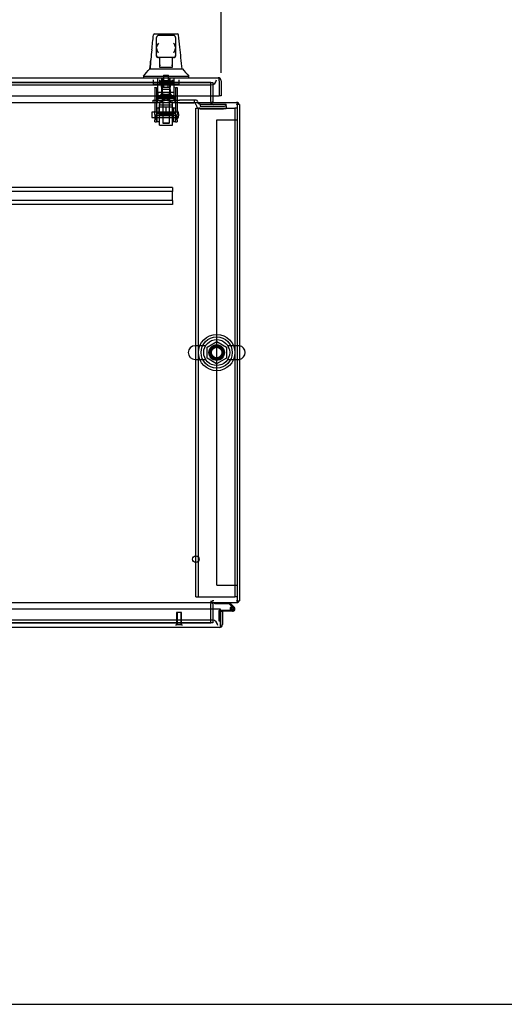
# Model space of a CAD drawing. Header units: inches. Extents: x 1 to 359, y -2 to 239.
# Tile 3 of 22: x 128 to 151, y 1 to 48. Entities that reach past the tile are written whole.
import ezdxf
from ezdxf.enums import TextEntityAlignment as Align
from ezdxf.lldxf.tags import DXFTag

# ---------------------------------------------------------------- set-up
doc = ezdxf.new("R2010")
doc.units = ezdxf.units.IN
doc.header["$MEASUREMENT"] = 0
for name, color, linetype in [('COM50677-1', 7, 'Continuous'), ('COM53964-2', 7, 'Continuous'), ('COM55523', 7, 'Continuous'), ('COM55914', 7, 'Continuous'), ('COM70220', 7, 'Continuous'), ('COM70755-3', 7, 'Continuous'), ('COM70838', 7, 'Continuous'), ('COM70839-3', 7, 'Continuous'), ('COM71200-1', 7, 'Continuous'), ('COM71201-3', 7, 'Continuous'), ('COM71202-4', 7, 'Continuous'), ('Default', 7, 'Continuous'), ('HAN86294', 7, 'Continuous'), ('HAN86294_NUT', 7, 'Continuous'), ('HAN86294_SCREW', 7, 'Continuous'), ('HAN86294_WASHER', 7, 'Continuous'), ('HAN_NUT', 7, 'Continuous'), ('NTS18024', 7, 'Continuous'), ('NTS18147', 7, 'Continuous'), ('ROL87452', 7, 'Continuous'), ('RVT17786', 7, 'Continuous'), ('RVT19000', 7, 'Continuous'), ('SCS86415', 7, 'Continuous'), ('SPC87322', 7, 'Continuous'), ('STD26122', 7, 'Continuous'), ('STD26258', 7, 'Continuous'), ('WAF25376', 7, 'Continuous'), ('WAF25377', 7, 'Continuous'), ('WAM254785', 7, 'Continuous'), ('WAM30038', 7, 'Continuous')]:
    doc.layers.add(name, color=color, linetype=linetype)
doc.styles.add('SEACAD_Times_New_Roman', font='times.ttf')
tags = doc.linetypes.add('HIDDEN2', pattern=[0.1875, 0.125, -0.0625]).pattern_tags.tags
tags[6:7] = [DXFTag(74, 4), DXFTag(75, 0), DXFTag(340, '0'), DXFTag(46, 0.0), DXFTag(50, 0.0), DXFTag(44, 0.0), DXFTag(45, 0.0)]
tags[4:5] = [DXFTag(74, 4), DXFTag(75, 0), DXFTag(340, '0'), DXFTag(46, 0.0), DXFTag(50, 0.0), DXFTag(44, 0.0), DXFTag(45, 0.0)]
doc.dimstyles.new('HAMMOND_(STH_-_300x200)', dxfattribs={"dimtxt": 1.5, "dimasz": 1.875, "dimexe": 0.75, "dimexo": 0.75, "dimgap": 0.375, "dimtad": 0, "dimtih": 1, "dimtoh": 1, "dimzin": 0, "dimdsep": 46, "dimtxsty": 'SEACAD_Times_New_Roman', "dimblk1": '_SE_FILLED', "dimblk2": '_SE_FILLED', "dimsah": 1, "dimcen": 0.75, "dimadec": 0, "dimazin": 0, "dimtfac": 0.8, "dimtofl": 0, "dimtmove": 0, "dimatfit": 3, "dimfxl": 1, "dimtolj": 1, "dimtzin": 0, "dimarcsym": 0})

# ---------------------------------------------------------------- blocks, each defined once
blk = doc.blocks.new('SE2')
at = {"layer": 'COM50677-1', "color": 7, "linetype": 'HIDDEN2'}
for p, q in [((136.239, 43.768), (136.364, 43.768)), ((136.239, 20.268), (136.239, 43.768)), ((136.364, 20.268), (136.364, 43.768)), ((136.424, 43.768), (136.364, 43.768)), ((136.424, 43.768), (138.054, 43.768)), ((138.054, 43.768), (138.114, 43.768)), ((138.114, 43.768), (138.114, 20.268)), ((138.239, 43.768), (138.114, 43.768)), ((136.239, 20.268), (136.364, 20.268)), ((136.364, 20.268), (136.424, 20.268)), ((136.424, 20.268), (138.054, 20.268)), ((138.054, 20.268), (138.114, 20.268)), ((138.239, 20.268), (138.114, 20.268))]:
    blk.add_line(p, q, dxfattribs=at)
blk.add_circle((137.239, 32.018), 0.375, dxfattribs=at)
at = {"layer": 'COM53964-2', "color": 7, "linetype": 'HIDDEN2'}
for p, q in [((137.239, 20.831), (137.239, 43.206)), ((137.239, 43.206), (137.377, 43.206)), ((137.377, 43.206), (138.101, 43.206)), ((138.101, 43.206), (138.239, 43.206)), ((137.239, 20.831), (137.377, 20.831)), ((137.377, 20.831), (138.101, 20.831)), ((138.101, 20.831), (138.239, 20.831))]:
    blk.add_line(p, q, dxfattribs=at)
at = {"layer": 'COM55523', "color": 7, "linetype": 'Continuous'}
for p, q in [((137.144, 19.926), (137.144, 19.988)), ((137.838, 19.926), (137.144, 19.926)), ((137.963, 19.802), (137.838, 19.926)), ((137.864, 19.988), (138.076, 19.776)), ((137.427, 19.635), (137.997, 19.635)), ((137.997, 19.573), (137.427, 19.573)), ((137.427, 19.573), (137.427, 19.571)), ((137.942, 19.685), (137.88, 19.679)), ((137.427, 19.095), (137.427, 19.095))]:
    blk.add_line(p, q, dxfattribs=at)
at = {"layer": 'COM55523', "color": 7, "linetype": 'HIDDEN2'}
for p, q in [((137.365, 19.095), (137.365, 19.61)), ((137.39, 19.635), (137.427, 19.635)), ((137.88, 19.69), (137.942, 19.69)), ((137.934, 19.678), (137.934, 19.703)), ((138.033, 19.731), (137.963, 19.802)), ((137.984, 19.753), (138.009, 19.753)), ((138.009, 19.628), (137.984, 19.628)), ((138.059, 19.703), (138.059, 19.678)), ((137.427, 19.095), (137.365, 19.095))]:
    blk.add_line(p, q, dxfattribs=at)
at = {"layer": 'COM55523', "color": 7, "linetype": 'Continuous'}
blk.add_circle((137.997, 19.69), 0.05, dxfattribs=at)
at = {"layer": 'COM55523', "color": 7, "linetype": 'HIDDEN2'}
for centre, radius, start, end in [((137.39, 19.61), 0.025, 90, 180), ((137.997, 19.69), 0.117, 208.0398, 270), ((137.984, 19.703), 0.05, 90, 180), ((137.984, 19.678), 0.05, 180, 270), ((138.009, 19.703), 0.05, 0, 90), ((138.009, 19.678), 0.05, 270, 0)]:
    blk.add_arc(centre, radius, start, end, dxfattribs=at)
at = {"layer": 'COM55523', "color": 7, "linetype": 'Continuous'}
for radius, start, end in [(0.117, 270, 185.2159), (0.117, 185.2159, 208.0398), (0.055, 270, 185.2159), (0.055, 185.2159, 270), (0.117, 47.608, 107.0274)]:
    blk.add_arc((137.997, 19.69), radius, start, end, dxfattribs=at)
at = {"layer": 'COM55914', "color": 7, "linetype": 'HIDDEN2'}
for p, q in [((135.116, 39.953), (105.491, 39.953)), ((135.116, 39.953), (135.116, 39.91)), ((135.116, 39.91), (135.116, 39.808)), ((135.116, 39.808), (135.116, 39.765)), ((135.116, 39.765), (105.491, 39.765)), ((135.116, 39.328), (105.491, 39.328)), ((135.116, 39.328), (135.116, 39.765)), ((135.116, 39.328), (135.116, 39.285)), ((135.116, 39.14), (105.491, 39.14)), ((135.116, 39.285), (135.116, 39.183)), ((135.116, 39.183), (135.116, 39.14))]:
    blk.add_line(p, q, dxfattribs=at)
at = {"layer": 'COM70220', "color": 7, "linetype": 'HIDDEN2'}
for p, q in [((103.821, 44.89), (136.726, 44.89)), ((136.726, 44.89), (136.976, 44.89)), ((136.787, 19.146), (103.882, 19.146)), ((137.037, 19.146), (136.787, 19.146))]:
    blk.add_line(p, q, dxfattribs=at)
for centre, start, end in [((136.976, 45.14), 270, 0), ((137.037, 18.896), 0, 90)]:
    blk.add_arc(centre, 0.25, start, end, dxfattribs=at)
at = {"layer": 'COM70755-3', "color": 7, "linetype": 'HIDDEN2'}
for p, q in [((136.959, 45.015), (103.649, 45.015)), ((136.959, 45.015), (136.959, 45.015)), ((136.959, 44.096), (136.959, 43.953)), ((136.989, 43.953), (136.989, 44.048)), ((136.959, 20.083), (136.959, 19.94)), ((136.989, 20.083), (136.989, 19.988)), ((103.649, 19.021), (136.959, 19.021)), ((136.959, 19.021), (136.959, 19.021))]:
    blk.add_line(p, q, dxfattribs=at)
at = {"layer": 'COM70838', "color": 7, "linetype": 'HIDDEN2'}
for p, q in [((134.179, 44.033), (134.179, 44.158)), ((134.179, 44.158), (134.304, 44.158)), ((134.304, 44.158), (135.359, 44.158)), ((135.359, 44.158), (135.448, 44.158)), ((136.161, 44.158), (135.448, 44.158)), ((136.259, 44.158), (136.161, 44.158)), ((136.161, 44.158), (136.161, 44.03)), ((136.319, 44.1), (136.319, 44.098)), ((134.304, 44.033), (134.179, 44.033)), ((134.786, 44.033), (134.304, 44.033)), ((135.359, 44.033), (134.822, 44.033)), ((135.448, 44.033), (135.359, 44.033)), ((135.448, 44.033), (136.134, 44.033)), ((136.251, 43.916), (136.251, 43.939)), ((136.444, 43.975), (136.444, 43.872)), ((136.444, 43.972), (137.689, 43.972)), ((136.444, 43.872), (137.564, 43.872)), ((136.444, 43.746), (137.564, 43.746)), ((137.689, 43.891), (137.689, 43.972)), ((137.689, 43.891), (137.689, 43.764))]:
    blk.add_line(p, q, dxfattribs=at)
for centre, radius, start, end in [((136.259, 44.098), 0.06, 0, 90), ((136.444, 44.1), 0.125, 180, 270), ((136.134, 43.916), 0.117, 76.4554, 90), ((136.134, 43.916), 0.117, 0, 76.4554), ((136.444, 43.939), 0.193, 180, 270)]:
    blk.add_arc(centre, radius, start, end, dxfattribs=at)
for centre, major_axis, start_param, end_param in [((137.564, 43.891), (-0.125, 0), 1.570796, 3.141593), ((137.564, 43.764), (0.125, 0), 4.712389, 6.283185)]:
    blk.add_ellipse(centre, major_axis=major_axis, ratio=0.145455, start_param=start_param, end_param=end_param, dxfattribs=at)
at = {"layer": 'COM70839-3', "color": 7, "linetype": 'HIDDEN2'}
for p, q in [((134.273, 44.764), (134.343, 44.764)), ((134.273, 44.755), (134.273, 44.764)), ((134.273, 44.755), (134.273, 43.624)), ((134.343, 44.764), (134.343, 44.755)), ((134.343, 44.755), (134.343, 43.624)), ((135.265, 44.764), (135.335, 44.764)), ((135.265, 44.755), (135.265, 44.764)), ((135.265, 44.755), (135.265, 43.624)), ((135.335, 44.764), (135.335, 44.755)), ((135.335, 44.755), (135.335, 43.624)), ((134.343, 44.303), (135.265, 44.303)), ((134.273, 43.461), (134.273, 43.624)), ((134.343, 43.624), (134.343, 43.461)), ((135.265, 43.461), (135.265, 43.624)), ((135.335, 43.624), (135.335, 43.461)), ((134.273, 43.461), (134.273, 43.201)), ((134.273, 43.124), (134.273, 43.201)), ((134.273, 43.124), (134.343, 43.124)), ((135.265, 43.509), (134.343, 43.509)), ((134.343, 43.201), (134.343, 43.461)), ((134.343, 43.444), (135.265, 43.444)), ((134.343, 43.201), (134.343, 43.124)), ((135.265, 43.461), (135.265, 43.201)), ((135.265, 43.124), (135.265, 43.201)), ((135.265, 43.124), (135.335, 43.124)), ((135.335, 43.201), (135.335, 43.461)), ((135.335, 43.201), (135.335, 43.124))]:
    blk.add_line(p, q, dxfattribs=at)
at = {"layer": 'COM71200-1', "color": 7, "linetype": 'HIDDEN2'}
for p, q in [((136.959, 44.096), (136.959, 45.015)), ((136.959, 19.021), (136.959, 19.94))]:
    blk.add_line(p, q, dxfattribs=at)
at = {"layer": 'COM71200-1', "color": 7, "linetype": 'Continuous'}
for p, q in [((138.334, 43.953), (138.239, 43.953)), ((138.334, 43.953), (138.334, 20.083)), ((138.239, 20.083), (138.334, 20.083))]:
    blk.add_line(p, q, dxfattribs=at)
at = {"layer": 'COM71200-1', "color": 7, "linetype": 'HIDDEN2'}
for centre, radius, start, end in [((137.102, 44.096), 0.143, 180, 270), ((138.191, 43.905), 0.143, 70.3871, 90), ((138.191, 43.905), 0.048, 0, 90), ((137.102, 19.94), 0.143, 90, 180), ((138.191, 20.131), 0.048, 270, 0), ((138.191, 20.131), 0.143, 270, 289.6129)]:
    blk.add_arc(centre, radius, start, end, dxfattribs=at)
at = {"layer": 'COM71200-1', "color": 7, "linetype": 'Continuous'}
for centre, radius, start, end in [((137.102, 44.096), 0.048, 180, 270), ((138.191, 43.905), 0.143, 19.6129, 70.3871), ((137.102, 19.94), 0.048, 90, 180), ((138.191, 20.131), 0.143, 289.6129, 340.3871)]:
    blk.add_arc(centre, radius, start, end, dxfattribs=at)
at = {"layer": 'COM71201-3', "color": 7, "linetype": 'HIDDEN2'}
for p, q in [((103.554, 45.015), (137.054, 45.015)), ((137.054, 45.015), (137.054, 44.36)), ((137.054, 19.676), (137.054, 19.021)), ((137.054, 19.021), (103.554, 19.021))]:
    blk.add_line(p, q, dxfattribs=at)
at = {"layer": 'COM71201-3', "color": 7, "linetype": 'Continuous'}
for p, q in [((102.369, 44.048), (138.239, 44.048)), ((137.054, 44.36), (137.054, 44.096)), ((137.054, 44.048), (137.054, 44.096)), ((138.239, 43.905), (138.239, 44.048)), ((138.239, 20.131), (138.239, 43.905)), ((138.239, 19.988), (102.369, 19.988)), ((137.054, 19.94), (137.054, 19.988)), ((137.054, 19.94), (137.054, 19.676)), ((138.239, 19.988), (138.239, 20.131))]:
    blk.add_line(p, q, dxfattribs=at)
at = {"layer": 'COM71202-4', "color": 7, "linetype": 'Continuous'}
for p, q in [((103.229, 45.235), (137.318, 45.235)), ((137.318, 45.235), (137.318, 45.235)), ((137.318, 45.235), (137.318, 45.235)), ((137.318, 45.235), (137.318, 45.235)), ((137.366, 45.092), (137.366, 45.206)), ((137.366, 45.155), (137.405, 45.206)), ((137.366, 45.092), (137.366, 45.155)), ((137.366, 45.092), (137.366, 44.36)), ((137.366, 45.092), (137.366, 45.092)), ((137.366, 45.092), (137.366, 44.36)), ((137.461, 45.092), (137.461, 44.36)), ((103.181, 44.36), (137.366, 44.36)), ((137.461, 44.36), (137.366, 44.36)), ((137.427, 19.676), (103.242, 19.676)), ((137.427, 18.944), (137.427, 19.676)), ((137.522, 19.571), (137.427, 19.571)), ((137.427, 19.571), (137.427, 18.944)), ((137.522, 19.571), (137.522, 18.944)), ((137.427, 18.944), (137.427, 18.944)), ((137.427, 18.944), (137.427, 18.831)), ((137.427, 18.881), (137.427, 18.944)), ((137.379, 18.801), (103.29, 18.801)), ((137.379, 18.801), (137.379, 18.801)), ((137.379, 18.801), (137.379, 18.801)), ((137.427, 18.881), (137.466, 18.831))]:
    blk.add_line(p, q, dxfattribs=at)
for centre, start, end in [((137.318, 45.092), 89.9238, 90), ((137.318, 45.092), 52.4964, 89.8439), ((137.318, 45.092), 0, 52.4964), ((137.379, 18.944), 307.5036, 0), ((137.379, 18.944), 270.1561, 307.5036), ((137.379, 18.944), 270, 270.0762)]:
    blk.add_arc(centre, 0.143, start, end, dxfattribs=at)
for points in [[(137.366, 45.206), (137.358, 45.215), (137.35, 45.222), (137.338, 45.23), (137.334, 45.232), (137.326, 45.234), (137.322, 45.235), (137.318, 45.235)], [(137.427, 18.831), (137.419, 18.821), (137.411, 18.814), (137.399, 18.806), (137.395, 18.804), (137.387, 18.802), (137.383, 18.801), (137.379, 18.801)]]:
    blk.add_open_spline(points, degree=3, knots=[0, 0, 0, 0, 0.5, 0.5, 0.75, 0.75, 1, 1, 1, 1], dxfattribs=at)
at = {"layer": 'HAN86294', "color": 7, "linetype": 'Continuous'}
for p, q in [((134.198, 47.295), (134.198, 47.296)), ((134.258, 47.35), (135.349, 47.35)), ((134.349, 46.707), (134.349, 47.18)), ((135.169, 47.27), (134.439, 47.27)), ((135.259, 47.18), (135.259, 46.707)), ((135.409, 47.296), (135.409, 47.294)), ((134.349, 46.3), (134.349, 46.707)), ((135.259, 46.707), (135.259, 46.3)), ((134.349, 46.27), (134.349, 46.3)), ((134.439, 46.21), (134.409, 46.21)), ((135.169, 46.21), (134.439, 46.21)), ((134.504, 45.779), (134.504, 46.21)), ((135.104, 46.21), (135.104, 45.779)), ((135.199, 46.21), (135.169, 46.21)), ((135.259, 46.3), (135.259, 46.27)), ((134.025, 45.67), (134.225, 45.67)), ((134.225, 45.67), (134.337, 45.67)), ((134.337, 45.67), (134.545, 45.67)), ((134.504, 45.739), (134.504, 45.779)), ((134.719, 45.735), (134.534, 45.735)), ((134.545, 45.67), (134.613, 45.67)), ((134.613, 45.67), (134.704, 45.67)), ((134.704, 45.67), (134.745, 45.67)), ((134.889, 45.735), (134.719, 45.735)), ((134.745, 45.67), (134.863, 45.67)), ((134.863, 45.67), (135.161, 45.67)), ((135.074, 45.735), (134.889, 45.735)), ((135.104, 45.779), (135.104, 45.739)), ((135.161, 45.67), (135.271, 45.67)), ((135.271, 45.67), (135.594, 45.67)), ((133.714, 45.318), (133.714, 45.235)), ((133.714, 45.315), (134.065, 45.315)), ((134.065, 45.315), (134.298, 45.315)), ((134.298, 45.315), (134.745, 45.315)), ((134.745, 45.315), (134.863, 45.315)), ((134.863, 45.315), (134.914, 45.315)), ((134.914, 45.315), (135.062, 45.315)), ((135.062, 45.315), (135.542, 45.315)), ((135.542, 45.315), (135.894, 45.315)), ((135.894, 45.235), (135.894, 45.318))]:
    blk.add_line(p, q, dxfattribs=at)
at = {"layer": 'HAN86294', "color": 7, "linetype": 'HIDDEN2'}
for p, q in [((134.408, 44.533), (134.408, 45.235)), ((134.604, 44.533), (134.604, 45.235)), ((134.641, 45.235), (134.641, 45.11)), ((134.641, 45.11), (134.966, 45.11)), ((134.966, 45.11), (134.966, 45.235)), ((135.003, 44.533), (135.003, 45.235)), ((135.199, 44.533), (135.199, 45.235)), ((134.604, 44.533), (134.408, 44.533)), ((135.003, 44.533), (134.604, 44.533)), ((134.644, 44.408), (134.644, 44.533)), ((134.964, 44.408), (134.964, 44.533)), ((135.199, 44.533), (135.003, 44.533)), ((134.804, 44.408), (134.644, 44.408)), ((134.964, 44.408), (134.804, 44.408)), ((134.644, 44.033), (134.644, 43.073)), ((134.964, 43.073), (134.964, 44.033)), ((134.644, 43.073), (134.964, 43.073)), ((134.644, 43.073), (134.674, 43.043)), ((134.934, 43.043), (134.674, 43.043)), ((134.934, 43.043), (134.964, 43.073))]:
    blk.add_line(p, q, dxfattribs=at)
at = {"layer": 'HAN86294', "color": 7, "linetype": 'Continuous'}
for centre, radius, start, end in [((134.258, 47.29), 0.06, 89.9925, 174.0071), ((134.439, 47.18), 0.09, 90, 180), ((134.608, 46.699), 0.259, 130.7149, 177.9019), ((135.169, 47.18), 0.09, 0, 90), ((135, 46.699), 0.259, 2.0981, 49.2851), ((135.349, 47.29), 0.06, 5.5758, 90.0089), ((149.939, 44.673), 15.93, 173.1476, 176.4108), ((134.39, 46.707), 0.0411, 178.3464, 179.9974), ((135.218, 46.707), 0.0411, 0.0026, 1.6536), ((73.549, 39.626), 62.32, 5.56591, 6.52159), ((134.439, 46.3), 0.09, 180, 270), ((134.409, 46.27), 0.06, 180, 270), ((135.169, 46.3), 0.09, 270, 0), ((135.199, 46.27), 0.06, 270, 0), ((129.922, 48.947), 5.251, 316.2334, 321.3827), ((148.01, 55.859), 16.062, 219.3746, 221.0327)]:
    blk.add_arc(centre, radius, start, end, dxfattribs=at)
for points in [[(134.123, 46.573), (134.148, 46.814), (134.173, 47.054), (134.198, 47.295)], [(135.466, 46.704), (135.447, 46.901), (135.428, 47.097), (135.409, 47.294)], [(134.029, 45.67), (134.043, 45.813), (134.058, 45.956), (134.073, 46.099)]]:
    blk.add_open_spline(points, degree=3, dxfattribs=at)
for points, knots in [([(134.439, 46.425), (134.434, 46.437), (134.429, 46.449), (134.418, 46.474), (134.413, 46.486), (134.398, 46.522), (134.389, 46.546), (134.376, 46.582), (134.372, 46.594), (134.365, 46.617), (134.362, 46.629), (134.353, 46.664), (134.349, 46.687), (134.349, 46.709)], [0, 0, 0, 0, 0.125, 0.125, 0.25, 0.25, 0.5, 0.5, 0.625, 0.625, 0.75, 0.75, 1, 1, 1, 1]), ([(135.259, 46.709), (135.259, 46.687), (135.255, 46.664), (135.246, 46.629), (135.243, 46.617), (135.235, 46.594), (135.231, 46.582), (135.219, 46.546), (135.209, 46.522), (135.195, 46.486), (135.189, 46.474), (135.179, 46.449), (135.174, 46.437), (135.169, 46.425)], [0, 0, 0, 0, 0.25, 0.25, 0.375, 0.375, 0.5, 0.5, 0.75, 0.75, 0.875, 0.875, 1, 1, 1, 1]), ([(134.504, 45.779), (134.504, 45.785), (134.505, 45.791), (134.509, 45.805), (134.511, 45.811), (134.52, 45.832), (134.527, 45.846), (134.534, 45.86)], [0, 0, 0, 0, 0.25, 0.25, 0.5, 0.5, 1, 1, 1, 1]), ([(134.534, 45.735), (134.53, 45.735), (134.526, 45.735), (134.519, 45.735), (134.515, 45.735), (134.51, 45.736), (134.508, 45.736), (134.505, 45.737), (134.504, 45.738), (134.504, 45.739)], [0, 0, 0, 0, 0.25, 0.25, 0.5, 0.5, 0.75, 0.75, 1, 1, 1, 1]), ([(135.074, 45.86), (135.081, 45.846), (135.088, 45.832), (135.096, 45.811), (135.099, 45.805), (135.103, 45.791), (135.104, 45.785), (135.104, 45.779)], [0, 0, 0, 0, 0.5, 0.5, 0.75, 0.75, 1, 1, 1, 1]), ([(135.104, 45.739), (135.104, 45.738), (135.103, 45.737), (135.1, 45.736), (135.098, 45.736), (135.09, 45.735), (135.082, 45.735), (135.074, 45.735)], [0, 0, 0, 0, 0.25, 0.25, 0.5, 0.5, 1, 1, 1, 1])]:
    blk.add_open_spline(points, degree=3, knots=knots, dxfattribs=at)
at = {"layer": 'HAN86294_NUT', "color": 7, "linetype": 'HIDDEN2'}
for p, q in [((134.804, 43.816), (134.471, 43.816)), ((134.471, 43.491), (134.471, 43.816)), ((135.136, 43.816), (134.804, 43.816)), ((134.804, 43.491), (134.804, 43.816)), ((135.136, 43.491), (135.136, 43.816)), ((134.638, 43.491), (134.471, 43.491)), ((134.471, 43.491), (134.471, 43.441)), ((135.106, 43.411), (134.501, 43.411)), ((134.804, 43.491), (134.638, 43.491)), ((134.97, 43.491), (134.804, 43.491)), ((135.136, 43.491), (134.97, 43.491)), ((135.136, 43.441), (135.136, 43.491))]:
    blk.add_line(p, q, dxfattribs=at)
for centre, start, end in [((134.501, 43.441), 180, 270), ((135.106, 43.441), 270, 0)]:
    blk.add_arc(centre, 0.03, start, end, dxfattribs=at)
at = {"layer": 'HAN86294_SCREW', "color": 7, "linetype": 'HIDDEN2'}
for p, q in [((134.688, 45.365), (134.92, 45.365)), ((134.688, 45.365), (134.688, 44.99)), ((134.92, 44.99), (134.92, 45.365)), ((134.541, 44.99), (135.066, 44.99)), ((134.541, 44.99), (134.541, 44.92)), ((134.541, 44.92), (135.066, 44.92)), ((134.582, 44.783), (134.582, 44.92)), ((134.582, 44.783), (134.693, 44.783)), ((134.693, 44.783), (134.693, 44.92)), ((134.693, 44.783), (134.915, 44.783)), ((134.915, 44.783), (134.915, 44.92)), ((134.915, 44.783), (135.026, 44.783)), ((135.026, 44.783), (135.026, 44.92)), ((135.066, 44.92), (135.066, 44.99))]:
    blk.add_line(p, q, dxfattribs=at)
at = {"layer": 'HAN86294_WASHER', "color": 7, "linetype": 'HIDDEN2'}
for p, q in [((134.492, 45.14), (134.492, 45.08)), ((135.115, 45.08), (134.492, 45.08)), ((135.115, 45.08), (134.492, 45.08)), ((134.492, 45.08), (134.492, 45.02)), ((135.115, 45.02), (134.492, 45.02)), ((135.115, 45.08), (135.115, 45.14)), ((135.115, 45.02), (135.115, 45.08))]:
    blk.add_line(p, q, dxfattribs=at)
at = {"layer": 'HAN_NUT', "color": 7, "linetype": 'HIDDEN2'}
for p, q in [((134.192, 45.14), (134.192, 44.925)), ((134.498, 45.14), (134.498, 44.925)), ((135.11, 45.14), (135.11, 44.925)), ((135.416, 45.14), (135.416, 44.925)), ((134.192, 44.925), (134.498, 44.925)), ((134.498, 44.925), (135.11, 44.925)), ((135.11, 44.925), (135.416, 44.925))]:
    blk.add_line(p, q, dxfattribs=at)
at = {"layer": 'NTS18024', "color": 7, "linetype": 'HIDDEN2'}
for p, q in [((136.774, 32.281), (137.239, 32.553)), ((136.774, 31.755), (136.774, 32.281)), ((137.239, 32.553), (137.704, 32.281)), ((137.704, 32.281), (137.704, 31.755)), ((137.234, 31.48), (136.774, 31.755)), ((137.704, 31.755), (137.234, 31.48))]:
    blk.add_line(p, q, dxfattribs=at)
blk.add_circle((137.239, 32.018), 0.263, dxfattribs=at)
at = {"layer": 'NTS18147', "color": 7, "linetype": 'HIDDEN2'}
for p, q in [((135.024, 44.67), (134.584, 44.67)), ((134.584, 44.67), (134.584, 44.232)), ((135.024, 44.67), (134.584, 44.67)), ((134.584, 44.67), (134.584, 44.67)), ((135.024, 44.232), (135.024, 44.67)), ((135.024, 44.67), (135.024, 44.67)), ((134.409, 44.232), (134.341, 44.232)), ((134.341, 44.232), (134.341, 44.169)), ((134.409, 44.232), (134.341, 44.232)), ((134.341, 44.232), (134.341, 44.232)), ((134.341, 44.169), (134.409, 44.169)), ((134.341, 44.169), (134.341, 44.107)), ((134.341, 44.169), (134.409, 44.169)), ((134.341, 44.107), (134.404, 44.107)), ((134.341, 44.107), (134.404, 44.107)), ((134.404, 44.169), (134.404, 44.107)), ((134.736, 44.232), (134.409, 44.232)), ((134.409, 44.169), (134.409, 44.232)), ((134.736, 44.232), (134.409, 44.232)), ((134.409, 44.232), (134.409, 44.232)), ((134.572, 44.107), (134.604, 44.107)), ((134.572, 44.107), (134.604, 44.107)), ((134.872, 44.232), (134.736, 44.232)), ((134.736, 44.232), (134.736, 44.169)), ((134.872, 44.232), (134.736, 44.232)), ((134.736, 44.232), (134.736, 44.232)), ((134.736, 44.169), (134.872, 44.169)), ((134.736, 44.169), (134.872, 44.169)), ((135.199, 44.232), (134.872, 44.232)), ((134.872, 44.169), (134.872, 44.232)), ((135.199, 44.232), (134.872, 44.232)), ((134.872, 44.232), (134.872, 44.232)), ((135.004, 44.107), (135.035, 44.107)), ((135.004, 44.107), (135.035, 44.107)), ((135.267, 44.232), (135.199, 44.232)), ((135.199, 44.232), (135.199, 44.169)), ((135.267, 44.232), (135.199, 44.232)), ((135.199, 44.232), (135.199, 44.232)), ((135.199, 44.169), (135.267, 44.169)), ((135.199, 44.169), (135.267, 44.169)), ((135.204, 44.169), (135.204, 44.107)), ((135.204, 44.107), (135.267, 44.107)), ((135.204, 44.107), (135.267, 44.107)), ((135.267, 44.169), (135.267, 44.232)), ((135.267, 44.232), (135.267, 44.232)), ((135.267, 44.169), (135.267, 44.107))]:
    blk.add_line(p, q, dxfattribs=at)
for centre, start_param, end_param in [((134.572, 44.425), 2.506883, 3.776302), ((134.572, 44.425), 3.141593, 3.776302), ((134.604, 44.425), 3.141593, 3.776302), ((134.604, 44.425), 3.141593, 3.776302), ((135.004, 44.425), 2.506883, 3.141593), ((135.035, 44.425), 2.506883, 3.776302), ((135.035, 44.425), 2.506883, 3.141593)]:
    blk.add_ellipse(centre, major_axis=(0, 0.318), ratio=0.866025, start_param=start_param, end_param=end_param, dxfattribs=at)
at = {"layer": 'ROL87452', "color": 7, "linetype": 'HIDDEN2'}
for p, q in [((134.491, 42.953), (134.491, 43.953)), ((135.116, 42.953), (135.116, 43.953)), ((134.491, 42.953), (135.116, 42.953))]:
    blk.add_line(p, q, dxfattribs=at)
at = {"layer": 'RVT17786', "color": 7, "linetype": 'HIDDEN2'}
for p, q in [((134.125, 43.578), (134.125, 43.328)), ((135.335, 43.578), (134.125, 43.578)), ((134.125, 43.328), (135.335, 43.328))]:
    blk.add_line(p, q, dxfattribs=at)
blk.add_arc((135.102, 43.453), 0.318, 317.1291, 42.8709, dxfattribs=at)
at = {"layer": 'RVT19000', "color": 7, "linetype": 'HIDDEN2'}
for p, q in [((134.609, 44.158), (134.609, 44.033)), ((134.944, 44.37), (134.663, 44.37)), ((134.663, 44.37), (134.663, 44.158)), ((134.944, 44.158), (134.944, 44.37)), ((134.999, 44.033), (134.999, 44.158)), ((134.491, 44.033), (134.491, 43.953)), ((135.116, 43.92), (134.491, 43.92)), ((134.822, 44.033), (134.786, 44.033)), ((135.116, 43.953), (135.116, 44.033))]:
    blk.add_line(p, q, dxfattribs=at)
at = {"layer": 'SCS86415', "color": 7, "linetype": 'HIDDEN2'}
for p, q in [((136.709, 32.349), (136.203, 32.349)), ((138.275, 32.349), (137.769, 32.349)), ((136.203, 31.687), (136.709, 31.687)), ((137.769, 31.687), (138.275, 31.687))]:
    blk.add_line(p, q, dxfattribs=at)
for radius in [0.625, 0.312, 0.252]:
    blk.add_circle((137.239, 32.018), radius, dxfattribs=at)
for centre, start, end in [((136.203, 32.018), 90, 270), ((138.275, 32.018), 79.6868, 90), ((138.275, 32.018), 270, 280.3132)]:
    blk.add_arc(centre, 0.331, start, end, dxfattribs=at)
at = {"layer": 'SCS86415', "color": 7, "linetype": 'Continuous'}
blk.add_arc((138.275, 32.018), 0.331, 280.3132, 79.6868, dxfattribs=at)
at = {"layer": 'SPC87322', "color": 7, "linetype": 'HIDDEN2'}
for p, q in [((134.411, 44.533), (134.411, 44.158)), ((135.196, 44.158), (135.196, 44.533)), ((134.566, 44.033), (134.566, 44.158)), ((134.576, 44.033), (134.576, 44.158)), ((135.031, 44.033), (135.031, 44.158)), ((135.041, 44.033), (135.041, 44.158))]:
    blk.add_line(p, q, dxfattribs=at)
at = {"layer": 'STD26122', "color": 7, "linetype": 'HIDDEN2'}
for p, q in [((134.619, 45.14), (134.619, 44.175)), ((134.989, 44.175), (134.989, 45.14)), ((134.619, 44.175), (134.989, 44.175)), ((134.619, 44.175), (134.654, 44.14)), ((134.954, 44.14), (134.654, 44.14)), ((134.954, 44.14), (134.989, 44.175))]:
    blk.add_line(p, q, dxfattribs=at)
at = {"layer": 'STD26258', "color": 7, "linetype": 'HIDDEN2'}
for p, q in [((135.552, 19.521), (135.302, 19.521)), ((135.302, 19.521), (135.302, 18.927)), ((135.333, 19.521), (135.333, 18.927)), ((135.521, 19.521), (135.521, 18.927)), ((135.552, 18.927), (135.552, 19.521)), ((135.583, 18.927), (135.271, 18.927)), ((135.271, 18.927), (135.271, 18.896)), ((135.583, 18.896), (135.583, 18.927))]:
    blk.add_line(p, q, dxfattribs=at)
blk.add_circle((136.239, 22.083), 0.156, dxfattribs=at)
at = {"layer": 'WAF25376', "color": 7, "linetype": 'HIDDEN2'}
for p, q in [((134.367, 43.768), (134.367, 43.138)), ((134.467, 43.768), (134.367, 43.768)), ((134.467, 43.768), (134.467, 43.138)), ((135.141, 43.768), (135.141, 43.138)), ((135.241, 43.768), (135.141, 43.768)), ((135.241, 43.768), (135.241, 43.138)), ((134.367, 43.138), (134.467, 43.138)), ((135.141, 43.138), (135.241, 43.138))]:
    blk.add_line(p, q, dxfattribs=at)
at = {"layer": 'WAF25377', "color": 7, "linetype": 'HIDDEN2'}
for radius in [0.875, 0.34]:
    blk.add_circle((137.239, 32.018), radius, dxfattribs=at)
at = {"layer": 'WAM254785', "color": 7, "linetype": 'HIDDEN2'}
for radius in [0.75, 0.312]:
    blk.add_circle((137.239, 32.018), radius, dxfattribs=at)
at = {"layer": 'WAM30038', "color": 7, "linetype": 'HIDDEN2'}
for p, q in [((134.429, 44.381), (135.179, 44.381)), ((134.429, 44.381), (134.429, 44.357)), ((134.429, 44.381), (135.179, 44.381)), ((134.429, 44.381), (134.429, 44.381)), ((134.429, 44.357), (135.179, 44.357)), ((134.429, 44.357), (135.179, 44.357)), ((134.576, 44.445), (134.63, 44.445)), ((134.576, 44.445), (134.63, 44.445)), ((134.63, 44.445), (134.602, 44.4)), ((134.63, 44.445), (134.602, 44.4)), ((134.619, 44.391), (134.643, 44.429)), ((134.627, 44.4), (134.655, 44.445)), ((134.627, 44.4), (134.655, 44.445)), ((134.643, 44.429), (134.63, 44.445)), ((134.643, 44.429), (134.63, 44.445)), ((134.643, 44.429), (134.643, 44.429)), ((134.655, 44.445), (134.786, 44.445)), ((134.655, 44.445), (134.786, 44.445)), ((134.786, 44.445), (134.786, 44.4)), ((134.821, 44.445), (134.953, 44.445)), ((134.821, 44.4), (134.821, 44.445)), ((134.821, 44.445), (134.953, 44.445)), ((134.953, 44.445), (134.981, 44.4)), ((134.953, 44.445), (134.981, 44.4)), ((134.978, 44.445), (134.965, 44.429)), ((134.978, 44.445), (134.965, 44.429)), ((134.965, 44.429), (134.989, 44.39)), ((134.965, 44.429), (134.965, 44.429)), ((134.978, 44.445), (135.032, 44.445)), ((135.006, 44.4), (134.978, 44.445)), ((134.978, 44.445), (135.032, 44.445)), ((135.006, 44.4), (134.978, 44.445)), ((135.179, 44.357), (135.179, 44.381)), ((135.179, 44.381), (135.179, 44.381))]:
    blk.add_line(p, q, dxfattribs=at)
for centre, radius, start, end in [((133.898, 44.968), 0.854, 316.5547, 318.2901), ((134.804, 44.399), 0.0182, 177.1609, 267.9942), ((134.803, 44.399), 0.0181, 271.7718, 3.073), ((135.707, 44.966), 0.85, 221.7058, 223.4493)]:
    blk.add_arc(centre, radius, start, end, dxfattribs=at)
for points, knots in [([(134.536, 44.4), (134.537, 44.402), (134.539, 44.404), (134.541, 44.406), (134.553, 44.419), (134.564, 44.432), (134.576, 44.445)], [0, 0, 0, 0, 0.141448, 0.141448, 0.141448, 1, 1, 1, 1]), ([(134.602, 44.4), (134.6, 44.398), (134.599, 44.396), (134.598, 44.392), (134.597, 44.39), (134.597, 44.387), (134.597, 44.387), (134.597, 44.387)], [0, 0, 0, 0, 0.25, 0.25, 0.5, 0.5, 0.5626015, 0.5626015, 0.5626015, 0.5626015]), ([(134.602, 44.381), (134.604, 44.381), (134.606, 44.382), (134.611, 44.384), (134.614, 44.386), (134.62, 44.392), (134.624, 44.396), (134.627, 44.4)], [0, 0, 0, 0, 0.25, 0.25, 0.5, 0.5, 1, 1, 1, 1]), ([(134.981, 44.4), (134.983, 44.398), (134.984, 44.396), (134.988, 44.392), (134.99, 44.39), (134.994, 44.386), (134.996, 44.384), (135.001, 44.382), (135.004, 44.381), (135.006, 44.381)], [0, 0, 0, 0, 0.25, 0.25, 0.5, 0.5, 0.75, 0.75, 1, 1, 1, 1]), ([(135.011, 44.387), (135.011, 44.387), (135.011, 44.387), (135.011, 44.392), (135.009, 44.396), (135.006, 44.4)], [0.4389304, 0.4389304, 0.4389304, 0.4389304, 0.5, 0.5, 1, 1, 1, 1]), ([(135.032, 44.445), (135.044, 44.432), (135.055, 44.419), (135.066, 44.406), (135.068, 44.404), (135.07, 44.402), (135.072, 44.4)], [0, 0, 0, 0, 0.858552, 0.858552, 0.858552, 1, 1, 1, 1])]:
    blk.add_open_spline(points, degree=3, knots=knots, dxfattribs=at)
blk = doc.blocks.new('DMBLK4632')
at = {"layer": 'Default', "linetype": 'Continuous'}
for points in [[(104.961, 53.967), (103.086, 53.654), (104.961, 53.342)], [(135.586, 53.967), (135.586, 53.342), (137.461, 53.654)]]:
    blk.add_hatch(color=7, dxfattribs=at).paths.add_polyline_path(points)
at = {"layer": 'Default', "color": 7, "linetype": 'Continuous'}
for p, q in [((103.086, 45.529), (103.086, 54.404)), ((137.461, 45.476), (137.461, 54.404)), ((103.086, 53.654), (116.603, 53.654)), ((123.944, 53.654), (137.461, 53.654))]:
    blk.add_line(p, q, dxfattribs=at)
at = {"layer": 'Default', "color": 7, "linetype": 'Continuous', "style": 'SEACAD_Times_New_Roman'}
for s, p in [('34.38', (117.714, 54.404)), ('DOOR', (117.128, 52.154))]:
    blk.add_text(s, height=1.5, dxfattribs=at).set_placement(p, align=Align.TOP_LEFT)
blk = doc.blocks.new('_SE_FILLED')
at = {"color": 0}
blk.add_line((0, 0), (-1, 0), dxfattribs=at)
blk.add_solid([(0, 0), (-1, -0.1665), (-1, 0.1665), (0, 0)], dxfattribs=at)
blk = doc.blocks.new('BORDER')
at = {"layer": 'Default', "color": 7, "linetype": 'Continuous'}
blk.add_line((-41.86, 0), (0, 0), dxfattribs=at)

msp = doc.modelspace()

# ---------------------------------------------------------------- block references
at = {"layer": 'Default', "color": 7, "xscale": 8.55, "yscale": 8.55, "zscale": 8.55}
msp.add_blockref('BORDER', (359.223, 0.67), dxfattribs=at)
at = {"layer": 'Default'}
msp.add_blockref('SE2', (0, 0), dxfattribs=at)

# ---------------------------------------------------------------- dimensions: what is measured, and where the dimension line sits
at = {"layer": 'Default', "color": 7, "linetype": 'Continuous'}
dim = msp.add_linear_dim(base=(103.086, 53.654), p1=(103.086, 44.779), p2=(137.461, 44.726), angle=359.9125, text='\\A1;<>\\PDOOR', dimstyle='HAMMOND_(STH_-_300x200)', dxfattribs=at)
dim.commit()
dim.dimension.update_dxf_attribs({"geometry": 'DMBLK4632', "text_midpoint": (120.273, 53.654), "dimtype": 161})

doc.saveas('drawing.dxf')
